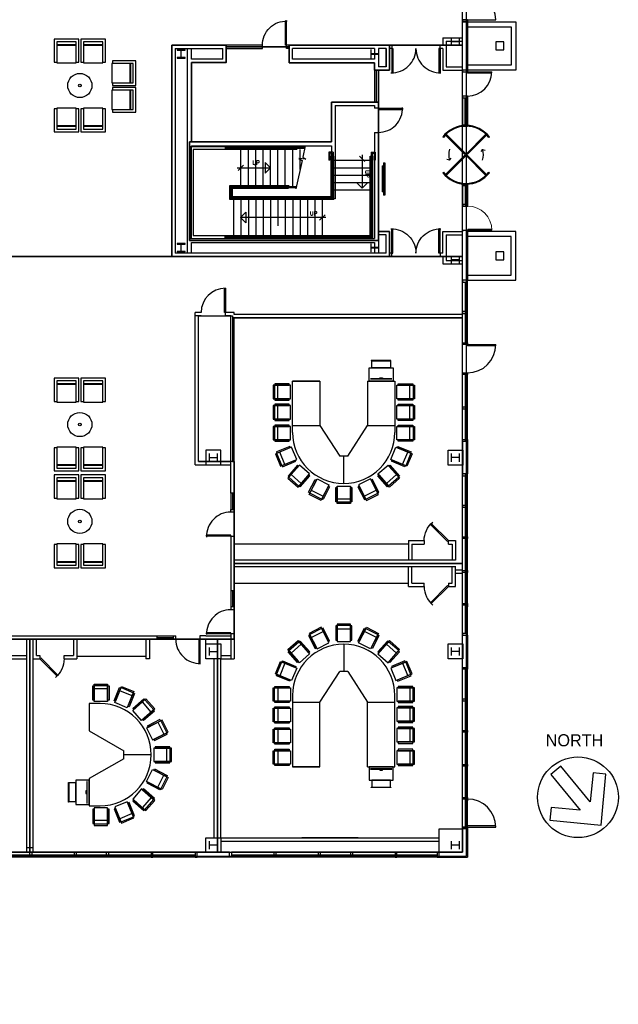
# Model space of a CAD drawing. Header units: inches. Extents: x -79 to 3853, y -268 to 2165.
# Tile 13 of 14: x 2963 to 3853, y -226 to 1238. Entities that reach past the tile are written whole.
import ezdxf
from ezdxf.enums import TextEntityAlignment as Align

# ---------------------------------------------------------------- set-up
doc = ezdxf.new("R2010")
doc.units = ezdxf.units.IN
doc.header["$MEASUREMENT"] = 0
doc.layers.get('0').update_dxf_attribs({"linetype": 'CONTINUOUS'})
for name, color, linetype in [('A-DOOR', 8, 'CONTINUOUS'), ('A-FLOR-STRS', 9, 'CONTINUOUS'), ('A-GLAZ', 8, 'CONTINUOUS'), ('A-NORTH-ARROW', 7, 'CONTINUOUS'), ('A-WALL', 7, 'CONTINUOUS'), ('I-DOOR', 9, 'CONTINUOUS'), ('I-EQPM', 8, 'CONTINUOUS'), ('I-FLOR-CASE', 8, 'CONTINUOUS'), ('I-FURN', 8, 'CONTINUOUS'), ('I-FURN-CHAR', 9, 'CONTINUOUS'), ('I-FURN-CONF', 9, 'CONTINUOUS'), ('I-GLAZ', 8, 'CONTINUOUS'), ('I-WALL', 8, 'CONTINUOUS'), ('S-COLS', 7, 'CONTINUOUS'), ('triGrossAreaLayer', 7, 'CONTINUOUS'), ('triLabelLayer', 7, 'CONTINUOUS'), ('triMeasuredGrossAreaLayer', 7, 'CONTINUOUS'), ('triSpaceLayer', 7, 'CONTINUOUS')]:
    doc.layers.add(name, color=color, linetype=linetype)
doc.styles.add('FDC_SPC', font='ROMANS.SHX', dxfattribs={"height": 12})
doc.styles.add('SIMPLEX', font='SIMPLEX.shx')

# ---------------------------------------------------------------- blocks, each defined once
blk = doc.blocks.new('DR2H90')
for p, q in [((-0.5, 0), (-0.5, 0.5)), ((-0.484375, 0.5), (-0.475, 0.5)), ((-0.475, 0), (-0.475, 0.5)), ((0.475, 0), (0.475, 0.5)), ((0.484375, 0.5), (0.475, 0.5)), ((0.5, 0), (0.5, 0.5)), ((-0.5, 0), (-0.475, 0)), ((0.5, 0), (0.475, 0))]:
    blk.add_line(p, q)
for centre, start, end in [((-0.5, 0), 0, 91.7069849), ((0.5, 0), 88.2930151, 180)]:
    blk.add_arc(centre, 0.5, start, end)
blk = doc.blocks.new('DR1H90')
for p, q in [((-0.5, 0), (-0.5, 1)), ((-0.5, 1), (-0.45, 1)), ((-0.45, 0), (-0.45, 1)), ((-0.5, 0), (-0.45, 0))]:
    blk.add_line(p, q)
blk.add_arc((-0.5, 0), 1, 0, 91.707)
blk = doc.blocks.new('DR1H45')
for p, q in [((-0.5, 0), (0.207, 0.707)), ((-0.465, -0.035), (0.242, 0.672)), ((0.207, 0.707), (0.242, 0.672)), ((-0.5, 0), (-0.465, -0.035))]:
    blk.add_line(p, q)
blk.add_arc((-0.5, 0), 1, 0, 50.1944)
blk = doc.blocks.new('12PSTG05')
for p, q in [((-26, -10), (-26, 10)), ((-24, -10), (-24, 10)), ((-19, 10), (-19, -10))]:
    blk.add_line(p, q)
blk.add_lwpolyline([(-26, 10), (0, 10), (0, -10), (-26, -10)])
for points in [[(-23.5, 10), (-23.5, 12), (-2, 12), (-2, 10)], [(-23.5, -12), (-23.5, -10), (-2, -10), (-2, -12)]]:
    blk.add_lwpolyline(points, close=True)
blk = doc.blocks.new('PODIUM')
for points in [[(-3, -20), (17, -20), (17, 16), (-3, 16)], [(0.375, 14), (0.375, -18), (0.625, -18), (0.625, 14)], [(0.625, 0), (0.625, -4), (2.125, -4), (2.125, 0)], [(17, -16), (27.25, -16), (27.25, 12), (17, 12)], [(27.25, 12.625), (28, 12.625), (28, -16.625), (27.25, -16.625)]]:
    blk.add_lwpolyline(points, close=True)
blk = doc.blocks.new('Device TV - Flat Panel - 40 inch-3341954-POWER _ COMM - LEVEL 04')
for p, q in [((-24, -1), (-24, 1)), ((24, 1), (-24, 1)), ((-19.5, 1), (-19.5, 3)), ((19.5, 3), (-19.5, 3)), ((19.5, 3), (19.5, 1)), ((24, 1), (24, -1)), ((24, -1), (-24, -1))]:
    blk.add_line(p, q)
blk = doc.blocks.new('Single - Hinged - Cw - S2-4638578-01 FLOOR FINISH PLAN')
at = {"layer": 'A-DOOR', "lineweight": 20}
for p, q in [((16.2, 38.4), (18, 38.4)), ((16.2, 38.4), (16.2, 2.5)), ((18, 38.4), (18, 2.5)), ((16.2, 2.5), (18, 2.5))]:
    blk.add_line(p, q, dxfattribs=at)
at = {"layer": 'A-DOOR', "lineweight": 9}
blk.add_arc((18, 2.5), 35.9, 90, 180, dxfattribs=at)
blk = doc.blocks.new('Revolving_Door-Boon_Edam-Tourlock_180_90 - 4 Wing - 6_-6_ Diameter-V43-01 FLOOR FINISH PLAN')
for p, q in [((-28.6, 29.8), (-29.8, 28.6)), ((-0.5, 1.6), (-28.6, 29.8)), ((-25.9, 33.7), (-26.6, 34.7)), ((28.6, 29.8), (0.5, 1.6)), ((26.6, 34.7), (25.9, 33.7)), ((29.8, 28.6), (28.6, 29.8)), ((-29.8, 28.6), (-1.6, 0.5)), ((-8.1, 24.5), (-6.9, 28.3)), ((-8.1, 24.5), (-5, 22)), ((1.6, 0.5), (29.8, 28.6)), ((-1.6, -0.5), (-29.8, -28.6)), ((-28.6, -29.8), (-0.5, -1.6)), ((0.5, -1.6), (28.6, -29.8)), ((29.8, -28.6), (1.6, -0.5)), ((-29.8, -28.6), (-28.6, -29.8)), ((8.1, -24.5), (5, -22)), ((8.1, -24.5), (6.9, -28.3)), ((28.6, -29.8), (29.8, -28.6)), ((-26.6, -34.7), (-25.9, -33.7)), ((25.9, -33.7), (26.6, -34.7))]:
    blk.add_line(p, q)
for radius, start, end in [(43.7, 127.5045, 180.2207), (42.5, 127.5045, 232.4955), (42.5, 307.5045, 52.4955), (43.7, 307.5045, 52.4955), (25.8, 71.6409, 108.3591), (1.69, 360, 180), (43.7, 180.4342, 232.4955), (1.69, 180, 360), (25.8, 251.6409, 288.3591)]:
    blk.add_arc((0, 0), radius, start, end)

msp = doc.modelspace()

# ---------------------------------------------------------------- linework, layer by layer
at = {"layer": 'A-FLOR-STRS'}
for p, q in [((3216.6, 1048.6), (3216.6, 912.6)), ((3376, 1048.6), (3216.6, 1048.6)), ((3220.6, 1044.6), (3220.6, 916.6)), ((3375.1, 1044.6), (3220.6, 1044.6)), ((3268.6, 1046.1), (3268.6, 1049.1)), ((3386.5, 1046.1), (3268.6, 1046.1)), ((3270.1, 1047.6), (3270.1, 1049.1)), ((3386.8, 1047.6), (3270.1, 1047.6)), ((3291.6, 990.6), (3291.6, 1044.6)), ((3302.6, 990.6), (3302.6, 1044.6)), ((3313.6, 990.6), (3313.6, 1044.6)), ((3324.6, 990.6), (3324.6, 1044.6)), ((3335.6, 990.6), (3335.6, 1044.6)), ((3346.6, 990.6), (3346.6, 1044.6)), ((3357.6, 990.6), (3357.6, 1044.6)), ((3368.6, 990.6), (3368.6, 1044.6)), ((3379.6, 1015), (3379.6, 1044.6)), ((3387.3, 1050.2), (3383.6, 1033.3)), ((3428.5, 1040.7), (3422.1, 1040.7)), ((3422.1, 1040.7), (3422.1, 1028.7)), ((3427, 1039.2), (3423.6, 1039.2)), ((3423.6, 1039.2), (3423.6, 1028.7)), ((3427, 1039.2), (3427, 973.6)), ((3428.5, 1040.7), (3428.5, 972.1)), ((3485.1, 1040.7), (3485.1, 915.1)), ((3485.1, 1040.7), (3491.1, 1040.7)), ((3486.6, 1039.2), (3486.6, 913.6)), ((3486.6, 1039.2), (3489.6, 1039.2)), ((3489.6, 1039.2), (3489.6, 1028.7)), ((3491.1, 1040.7), (3491.1, 1028.7)), ((3335.4, 1017.5), (3327.4, 1025.5)), ((3327.4, 1025.5), (3327.4, 1009.5)), ((3382.6, 1028.3), (3373.3, 986.1)), ((3388.2, 1030.5), (3377.6, 1031.1)), ((3377.6, 1031.1), (3382.6, 1028.3)), ((3383.6, 1033.3), (3388.2, 1030.5)), ((3423.6, 1028.7), (3422.1, 1028.7)), ((3425.6, 974.6), (3425.6, 1034.6)), ((3429.6, 1034.6), (3425.6, 1034.6)), ((3429.6, 970.6), (3429.6, 1034.6)), ((3429.6, 1028.6), (3483.6, 1028.6)), ((3467.9, 1034.9), (3475.9, 1026.9)), ((3471.9, 1036.5), (3471.9, 987.1)), ((3483.6, 916.6), (3483.6, 1034.6)), ((3483.6, 1034.6), (3487.6, 1034.6)), ((3487.6, 912.6), (3487.6, 1034.6)), ((3489.6, 1028.7), (3491.1, 1028.7)), ((3286, 1017.5), (3335.4, 1017.5)), ((3287.6, 1013.5), (3295.6, 1021.5)), ((3327.4, 1009.5), (3335.4, 1017.5)), ((3429.6, 1017.6), (3483.6, 1017.6)), ((3429.6, 1006.6), (3483.6, 1006.6)), ((3429.6, 995.6), (3483.6, 995.6)), ((3363.3, 990.6), (3274.6, 990.6)), ((3274.6, 990.6), (3274.6, 970.6)), ((3373.9, 989.1), (3276, 989.1)), ((3276, 989.1), (3276, 972.1)), ((3373.6, 987.6), (3277.5, 987.6)), ((3277.5, 987.6), (3277.5, 973.6)), ((3362.4, 986.6), (3278.6, 986.6)), ((3278.6, 986.6), (3278.6, 974.6)), ((3429.6, 984.6), (3483.6, 984.6)), ((3479.9, 995.1), (3463.9, 995.1)), ((3463.9, 995.1), (3471.9, 987.1)), ((3471.9, 987.1), (3479.9, 995.1)), ((3274.6, 970.6), (3429.6, 970.6)), ((3428.5, 972.1), (3276, 972.1)), ((3427, 973.6), (3277.5, 973.6)), ((3278.6, 974.6), (3425.6, 974.6)), ((3280.6, 970.6), (3280.6, 916.6)), ((3291.6, 970.6), (3291.6, 916.6)), ((3302.6, 970.6), (3302.6, 916.6)), ((3313.6, 970.6), (3313.6, 916.6)), ((3324.6, 970.6), (3324.6, 916.6)), ((3335.6, 970.6), (3335.6, 916.6)), ((3346.6, 970.6), (3346.6, 931.1)), ((3357.6, 970.6), (3357.6, 916.6)), ((3368.6, 970.6), (3368.6, 916.6)), ((3379.6, 970.6), (3379.6, 916.6)), ((3390.6, 970.6), (3390.6, 916.6)), ((3401.6, 970.6), (3401.6, 916.6)), ((3412.6, 970.6), (3412.6, 916.6)), ((3290.8, 943.6), (3298.8, 951.6)), ((3298.8, 951.6), (3298.8, 935.6)), ((3417.6, 943.6), (3290.8, 943.6)), ((3298.8, 935.6), (3290.8, 943.6)), ((3416.6, 947.6), (3408.6, 939.6)), ((3216.6, 912.6), (3487.6, 912.6)), ((3220.6, 916.6), (3483.6, 916.6)), ((3485.1, 915.1), (3267.6, 915.1)), ((3267.6, 915.1), (3267.6, 912.1)), ((3486.6, 913.6), (3269.1, 913.6)), ((3269.1, 913.6), (3269.1, 912.1))]:
    msp.add_line(p, q, dxfattribs=at)
at = {"layer": 'A-GLAZ'}
for p, q in [((3621.2, 1124.1), (3621.2, 1078.9)), ((3624.9, 1081.3), (3624.9, 1121.6)), ((3628.6, 1124.1), (3628.6, 1078.9)), ((3621.2, 1081.3), (3628.6, 1081.3)), ((3621.4, 960.6), (3621.4, 993.1)), ((3621.4, 991.1), (3628.8, 991.1)), ((3625.1, 991.1), (3625.1, 960.6)), ((3628.8, 960.6), (3628.8, 993.1)), ((3621.2, 924.6), (3628.6, 924.6)), ((3621.2, 924.6), (3621.2, 922.6)), ((3628.6, 924.6), (3628.6, 922.6)), ((3621.2, 757.1), (3621.2, 847.6)), ((3624.9, 847.6), (3624.9, 757.1)), ((3628.6, 757.1), (3628.6, 847.6)), ((3621.2, 610.6), (3621.2, 710.1)), ((3624.9, 710.1), (3624.9, 610.6)), ((3628.6, 610.6), (3628.6, 710.1)), ((3621.2, 325.1), (3621.2, 562.6)), ((3624.9, 562.6), (3624.9, 325.1)), ((3628.6, 325.1), (3628.6, 562.6)), ((3621.2, 34.6), (3621.2, 272.1)), ((3624.9, 272.1), (3624.9, 34.6)), ((3628.6, 34.6), (3628.6, 272.1)), ((3223.6, 0), (2917.6, 0)), ((2917.6, -3.7), (3223.6, -3.7)), ((3223.6, -7.4), (2917.6, -7.4)), ((3586.6, 0), (3277.6, 0)), ((3277.6, -3.7), (3583.6, -3.7)), ((3586.6, -7.4), (3277.6, -7.4))]:
    msp.add_line(p, q, dxfattribs=at)
at = {"layer": 'A-GLAZ', "flags": 128}
for points in [[(3628.6, 1237.6), (3628.6, 1234.6), (3621.2, 1234.6), (3621.2, 1237.6)], [(3621.2, 1234.6), (3628.6, 1234.6), (3628.6, 1237.6), (3621.2, 1237.6)], [(3621.2, 1234.6), (3628.6, 1234.6), (3628.6, 1237.6), (3621.2, 1237.6)], [(3621.2, 1162.6), (3621.2, 1160.1), (3628.6, 1160.1), (3628.6, 1162.6)], [(3621.2, 1124.1), (3621.2, 1121.6), (3628.6, 1121.6), (3628.6, 1124.1)], [(3621.4, 963.1), (3621.4, 960.6), (3628.8, 960.6), (3628.8, 963.1)], [(3628.6, 847.6), (3628.6, 850.6), (3621.2, 850.6), (3621.2, 847.6)], [(3628.6, 801.1), (3628.6, 803.6), (3621.2, 803.6), (3621.2, 801.1)], [(3628.6, 757.1), (3628.6, 754.6), (3621.2, 754.6), (3621.2, 757.1)], [(3628.6, 712.6), (3628.6, 710.1), (3621.2, 710.1), (3621.2, 712.6)], [(3628.6, 659.1), (3628.6, 661.6), (3621.2, 661.6), (3621.2, 659.1)], [(3628.6, 613.6), (3628.6, 610.6), (3621.2, 610.6), (3621.2, 613.6)], [(3628.6, 559.6), (3628.6, 562.6), (3621.2, 562.6), (3621.2, 559.6)], [(3628.6, 513.1), (3628.6, 515.6), (3621.2, 515.6), (3621.2, 513.1)], [(3628.6, 469.1), (3628.6, 466.6), (3621.2, 466.6), (3621.2, 469.1)], [(3628.6, 418.6), (3628.6, 416.1), (3621.2, 416.1), (3621.2, 418.6)], [(3628.6, 369.6), (3628.6, 367.1), (3621.2, 367.1), (3621.2, 369.6)], [(3628.6, 322.6), (3628.6, 325.1), (3621.2, 325.1), (3621.2, 322.6)], [(3628.6, 274.6), (3628.6, 272.1), (3621.2, 272.1), (3621.2, 274.6)], [(3628.6, 225.1), (3628.6, 227.6), (3621.2, 227.6), (3621.2, 225.1)], [(3628.6, 181.1), (3628.6, 178.6), (3621.2, 178.6), (3621.2, 181.1)], [(3628.6, 130.6), (3628.6, 128.1), (3621.2, 128.1), (3621.2, 130.6)], [(3628.6, 81.6), (3628.6, 79.1), (3621.2, 79.1), (3621.2, 81.6)], [(3628.6, 37.6), (3628.6, 34.6), (3621.2, 34.6), (3621.2, 37.6)], [(3628.6, 37.1), (3628.6, 34.6), (3621.2, 34.6), (3621.2, 37.1)], [(2977.9, -7.4), (2977.9, 0), (2980.4, 0), (2980.4, -7.4)], [(3043.9, -7.4), (3043.9, 0), (3046.4, 0), (3046.4, -7.4)], [(3091.9, -7.4), (3091.9, 0), (3094.4, 0), (3094.4, -7.4)], [(3160.4, -7.4), (3160.4, 0), (3157.9, 0), (3157.9, -7.4)], [(3226.6, -7.4), (3226.6, 0), (3223.6, 0), (3223.6, -7.4)], [(3274.6, -7.4), (3274.6, 0), (3277.6, 0), (3277.6, -7.4)], [(3340.9, -7.4), (3340.9, 0), (3343.4, 0), (3343.4, -7.4)], [(3406.9, -7.4), (3406.9, 0), (3409.4, 0), (3409.4, -7.4)], [(3454.9, -7.4), (3454.9, 0), (3457.4, 0), (3457.4, -7.4)], [(3523.4, -7.4), (3523.4, 0), (3520.9, 0), (3520.9, -7.4)], [(3586.6, -7.4), (3586.6, 0), (3583.6, 0), (3583.6, -7.4)]]:
    msp.add_lwpolyline(points, close=True, dxfattribs=at)
at = {"layer": 'A-NORTH-ARROW'}
msp.add_lwpolyline([(3796, 62.5), (3752.9, 66.7), (3751.1, 47.5), (3827.1, 40.2), (3834.4, 116.2), (3815.2, 118), (3811.1, 75), (3767.4, 127.9), (3752.4, 115.5)], close=True, dxfattribs=at)
msp.add_circle((3792.8, 81.8), 60, dxfattribs=at)
at = {"layer": 'A-WALL'}
for p, q in [((3621.2, 1162.6), (3621.2, 1234.6)), ((3628.6, 1234.6), (3628.6, 1162.6)), ((3628.6, 1234.6), (3700.6, 1234.6)), ((3700.6, 1234.6), (3700.6, 1162.6)), ((3628.6, 1227.2), (3693.2, 1227.2)), ((3693.2, 1227.2), (3693.2, 1170)), ((3700.6, 1162.6), (3621.2, 1162.6)), ((3693.2, 1170), (3628.6, 1170)), ((3621.2, 850.6), (3621.2, 922.6)), ((3700.6, 922.6), (3628.6, 922.6)), ((3628.6, 922.6), (3628.6, 850.6)), ((3700.6, 850.6), (3700.6, 922.6)), ((3693.2, 915.3), (3628.6, 915.3)), ((3693.2, 858), (3693.2, 915.3)), ((3628.6, 858), (3693.2, 858)), ((3628.6, 850.6), (3700.6, 850.6)), ((3621.2, 610.6), (3621.2, 562.6)), ((3628.6, 610.6), (3628.6, 562.6)), ((3621.2, 274.6), (3621.2, 322.6)), ((3628.6, 322.6), (3628.6, 274.6)), ((3621.2, 34.6), (3621.2, 0)), ((3628.6, 34.6), (3628.6, -7.4)), ((3586.6, 0), (3621.2, 0)), ((3274.6, 0), (3226.6, 0)), ((3274.6, -7.4), (3226.6, -7.4)), ((3586.6, -7.4), (3628.6, -7.4))]:
    msp.add_line(p, q, dxfattribs=at)
at = {"layer": 'I-DOOR'}
for p, q in [((3628.6, 1237.6), (3670.6, 1237.6)), ((3621.2, 1162.6), (3621.2, 1160.1)), ((3628.6, 1162.6), (3628.6, 1158.1)), ((3628.6, 1160.1), (3664.6, 1160.1)), ((3664.6, 1158.1), (3628.6, 1158.1)), ((3628.6, 1078.9), (3621.2, 1078.9)), ((3628.8, 993.1), (3621.4, 993.1)), ((3628.6, 754.6), (3670.6, 754.6)), ((3628.6, 754.6), (3628.6, 752.6)), ((3670.6, 752.6), (3628.6, 752.6)), ((3628.6, 366.6), (3628.6, 364.6)), ((3628.6, 78.6), (3628.6, 76.6)), ((3670.6, 39.1), (3628.6, 39.1)), ((3628.6, 37.1), (3670.6, 37.1))]:
    msp.add_line(p, q, dxfattribs=at)
msp.add_lwpolyline([(3266.9, 802.4), (3266.9, 838.4), (3268.4, 838.4), (3268.4, 802.4)], close=True, dxfattribs=at)
for centre, radius, start, end in [((3628.6, 1237.6), 42, 0, 90), ((3628.6, 1160.1), 36, 270, 0), ((3268.4, 802.4), 36, 90, 180), ((3628.6, 754.6), 42, 270, 360), ((3628.6, 37.1), 42, 0, 90)]:
    msp.add_arc(centre, radius, start, end, dxfattribs=at)
at = {"layer": 'I-EQPM'}
for points in [[(3409.3, 794.4), (3493.3, 794.4)], [(3465.9, 21.6), (3381.9, 21.6)]]:
    msp.add_lwpolyline(points, dxfattribs=at)
at = {"layer": 'I-FLOR-CASE'}
for p, q in [((3540.8, 458.2), (3281.4, 458.2)), ((3281.4, 400.2), (3540.8, 400.2)), ((3047.6, 291.5), (3150.4, 291.5))]:
    msp.add_line(p, q, dxfattribs=at)
at = {"layer": 'I-FURN'}
for centre, radius in [((3052, 1139.8), 18), ((3052.2, 1139.8), 1.99), ((3052, 635.8), 18), ((3052, 635.8), 1.99), ((3052, 491.8), 18), ((3052, 491.8), 1.99)]:
    msp.add_circle(centre, radius, dxfattribs=at)
at = {"layer": 'I-FURN-CHAR'}
for p, q in [((3013.9, 1208.8), (3013.9, 1174.3)), ((3050.4, 1208.8), (3013.9, 1208.8)), ((3017.9, 1204.8), (3017.9, 1173.3)), ((3046.4, 1204.8), (3017.9, 1204.8)), ((3017.9, 1200.8), (3046.4, 1200.8)), ((3046.4, 1173.3), (3046.4, 1204.8)), ((3050.4, 1174.3), (3050.4, 1208.8)), ((3053.7, 1208.8), (3053.7, 1174.3)), ((3090.2, 1208.8), (3053.7, 1208.8)), ((3057.7, 1204.8), (3057.7, 1173.3)), ((3086.2, 1204.8), (3057.7, 1204.8)), ((3057.7, 1200.8), (3086.2, 1200.8)), ((3086.2, 1173.3), (3086.2, 1204.8)), ((3090.2, 1174.3), (3090.2, 1208.8)), ((3017.9, 1199.8), (3046.4, 1199.8)), ((3057.7, 1199.8), (3086.2, 1199.8)), ((3013.9, 1174.3), (3017.9, 1174.3)), ((3017.9, 1173.3), (3046.4, 1173.3)), ((3046.4, 1174.3), (3050.4, 1174.3)), ((3053.7, 1174.3), (3057.7, 1174.3)), ((3057.7, 1173.3), (3086.2, 1173.3)), ((3086.2, 1174.3), (3090.2, 1174.3)), ((3131.3, 1172.5), (3099.8, 1172.5)), ((3099.8, 1172.5), (3099.8, 1144)), ((3100.8, 1176.5), (3100.8, 1172.5)), ((3135.3, 1176.5), (3100.8, 1176.5)), ((3126.3, 1172.5), (3126.3, 1144)), ((3127.3, 1172.5), (3127.3, 1144)), ((3131.3, 1144), (3131.3, 1172.5)), ((3135.3, 1140), (3135.3, 1176.5)), ((3099.8, 1144), (3131.3, 1144)), ((3100.8, 1144), (3100.8, 1140)), ((3131.3, 1132.7), (3099.8, 1132.7)), ((3099.8, 1132.7), (3099.8, 1104.2)), ((3100.8, 1140), (3135.3, 1140)), ((3100.8, 1136.7), (3100.8, 1132.7)), ((3135.3, 1136.7), (3100.8, 1136.7)), ((3126.3, 1132.7), (3126.3, 1104.2)), ((3127.3, 1132.7), (3127.3, 1104.2)), ((3131.3, 1104.2), (3131.3, 1132.7)), ((3135.3, 1100.2), (3135.3, 1136.7)), ((3017.9, 1105.3), (3013.9, 1105.3)), ((3013.9, 1105.3), (3013.9, 1070.8)), ((3017.9, 1106.3), (3017.9, 1074.8)), ((3046.4, 1106.3), (3017.9, 1106.3)), ((3046.4, 1074.8), (3046.4, 1106.3)), ((3050.4, 1105.3), (3046.4, 1105.3)), ((3050.4, 1070.8), (3050.4, 1105.3)), ((3057.7, 1105.3), (3053.7, 1105.3)), ((3053.7, 1105.3), (3053.7, 1070.8)), ((3057.7, 1106.3), (3057.7, 1074.8)), ((3086.2, 1106.3), (3057.7, 1106.3)), ((3086.2, 1074.8), (3086.2, 1106.3)), ((3090.2, 1105.3), (3086.2, 1105.3)), ((3090.2, 1070.8), (3090.2, 1105.3)), ((3099.8, 1104.2), (3131.3, 1104.2)), ((3100.8, 1104.2), (3100.8, 1100.2)), ((3100.8, 1100.2), (3135.3, 1100.2)), ((3013.9, 1070.8), (3050.4, 1070.8)), ((3046.4, 1079.8), (3017.9, 1079.8)), ((3046.4, 1078.8), (3017.9, 1078.8)), ((3017.9, 1074.8), (3046.4, 1074.8)), ((3053.7, 1070.8), (3090.2, 1070.8)), ((3086.2, 1079.8), (3057.7, 1079.8)), ((3086.2, 1078.8), (3057.7, 1078.8)), ((3057.7, 1074.8), (3086.2, 1074.8)), ((3013.9, 704.8), (3013.9, 670.3)), ((3050.4, 704.8), (3013.9, 704.8)), ((3050.4, 670.3), (3050.4, 704.8)), ((3053.7, 704.8), (3053.7, 670.3)), ((3090.2, 704.8), (3053.7, 704.8)), ((3090.2, 670.3), (3090.2, 704.8)), ((3017.9, 700.8), (3017.9, 669.3)), ((3046.4, 700.8), (3017.9, 700.8)), ((3017.9, 696.8), (3046.4, 696.8)), ((3017.9, 695.8), (3046.4, 695.8)), ((3046.4, 669.3), (3046.4, 700.8)), ((3057.7, 700.8), (3057.7, 669.3)), ((3086.2, 700.8), (3057.7, 700.8)), ((3057.7, 696.8), (3086.2, 696.8)), ((3057.7, 695.8), (3086.2, 695.8)), ((3086.2, 669.3), (3086.2, 700.8)), ((3013.9, 670.3), (3017.9, 670.3)), ((3017.9, 669.3), (3046.4, 669.3)), ((3046.4, 670.3), (3050.4, 670.3)), ((3053.7, 670.3), (3057.7, 670.3)), ((3057.7, 669.3), (3086.2, 669.3)), ((3086.2, 670.3), (3090.2, 670.3)), ((3017.9, 601.3), (3013.9, 601.3)), ((3013.9, 601.3), (3013.9, 566.8)), ((3017.9, 602.3), (3017.9, 570.8)), ((3046.4, 602.3), (3017.9, 602.3)), ((3046.4, 570.8), (3046.4, 602.3)), ((3050.4, 601.3), (3046.4, 601.3)), ((3050.4, 566.8), (3050.4, 601.3)), ((3057.7, 601.3), (3053.7, 601.3)), ((3053.7, 601.3), (3053.7, 566.8)), ((3057.7, 602.3), (3057.7, 570.8)), ((3086.2, 602.3), (3057.7, 602.3)), ((3086.2, 570.8), (3086.2, 602.3)), ((3090.2, 601.3), (3086.2, 601.3)), ((3090.2, 566.8), (3090.2, 601.3)), ((3046.4, 575.8), (3017.9, 575.8)), ((3046.4, 574.8), (3017.9, 574.8)), ((3086.2, 575.8), (3057.7, 575.8)), ((3086.2, 574.8), (3057.7, 574.8)), ((3013.9, 566.8), (3050.4, 566.8)), ((3013.9, 560.8), (3013.9, 526.3)), ((3050.4, 560.8), (3013.9, 560.8)), ((3017.9, 570.8), (3046.4, 570.8)), ((3017.9, 556.8), (3017.9, 525.3)), ((3046.4, 556.8), (3017.9, 556.8)), ((3046.4, 525.3), (3046.4, 556.8)), ((3050.4, 526.3), (3050.4, 560.8)), ((3053.7, 566.8), (3090.2, 566.8)), ((3053.7, 560.8), (3053.7, 526.3)), ((3090.2, 560.8), (3053.7, 560.8)), ((3057.7, 570.8), (3086.2, 570.8)), ((3057.7, 556.8), (3057.7, 525.3)), ((3086.2, 556.8), (3057.7, 556.8)), ((3086.2, 525.3), (3086.2, 556.8)), ((3090.2, 526.3), (3090.2, 560.8)), ((3017.9, 552.8), (3046.4, 552.8)), ((3017.9, 551.8), (3046.4, 551.8)), ((3057.7, 552.8), (3086.2, 552.8)), ((3057.7, 551.8), (3086.2, 551.8)), ((3013.9, 526.3), (3017.9, 526.3)), ((3017.9, 525.3), (3046.4, 525.3)), ((3046.4, 526.3), (3050.4, 526.3)), ((3053.7, 526.3), (3057.7, 526.3)), ((3057.7, 525.3), (3086.2, 525.3)), ((3086.2, 526.3), (3090.2, 526.3)), ((3017.9, 457.3), (3013.9, 457.3)), ((3013.9, 457.3), (3013.9, 422.8)), ((3017.9, 458.3), (3017.9, 426.8)), ((3046.4, 458.3), (3017.9, 458.3)), ((3046.4, 426.8), (3046.4, 458.3)), ((3050.4, 457.3), (3046.4, 457.3)), ((3050.4, 422.8), (3050.4, 457.3)), ((3057.7, 457.3), (3053.7, 457.3)), ((3053.7, 457.3), (3053.7, 422.8)), ((3057.7, 458.3), (3057.7, 426.8)), ((3086.2, 458.3), (3057.7, 458.3)), ((3086.2, 426.8), (3086.2, 458.3)), ((3090.2, 457.3), (3086.2, 457.3)), ((3090.2, 422.8), (3090.2, 457.3)), ((3046.4, 431.8), (3017.9, 431.8)), ((3046.4, 430.8), (3017.9, 430.8)), ((3017.9, 426.8), (3046.4, 426.8)), ((3086.2, 431.8), (3057.7, 431.8)), ((3086.2, 430.8), (3057.7, 430.8)), ((3057.7, 426.8), (3086.2, 426.8)), ((3013.9, 422.8), (3050.4, 422.8)), ((3053.7, 422.8), (3090.2, 422.8))]:
    msp.add_line(p, q, dxfattribs=at)
at = {"layer": 'I-FURN-CONF'}
for p, q in [((3368.4, 624.2), (3368.4, 700.2)), ((3368.4, 700.2), (3408.9, 700.2)), ((3408.9, 700.2), (3408.9, 634.2)), ((3479.8, 700.2), (3479.8, 634.2)), ((3479.8, 700.2), (3520.4, 700.2)), ((3520.4, 700.2), (3520.4, 624.2)), ((3368.4, 634.2), (3408.9, 634.2)), ((3408.9, 634.2), (3438.4, 588.8)), ((3450.4, 588.8), (3479.8, 634.2)), ((3479.8, 634.2), (3520.4, 634.2)), ((3450.4, 588.8), (3438.4, 588.8)), ((3444.4, 548.2), (3444.4, 588.8)), ((3444.4, 309.2), (3444.4, 268.6)), ((3408.9, 223.2), (3438.4, 268.6)), ((3450.4, 268.6), (3438.4, 268.6)), ((3450.4, 268.6), (3479.8, 223.2)), ((3082.1, 221), (3066.1, 221)), ((3066.1, 221), (3066.1, 180.4)), ((3368.4, 233.2), (3368.4, 127.2)), ((3368.4, 223.2), (3408.9, 223.2)), ((3408.9, 127.2), (3408.9, 223.2)), ((3479.8, 127.2), (3479.8, 223.2)), ((3479.8, 223.2), (3520.4, 223.2)), ((3520.4, 127.2), (3520.4, 233.2)), ((3066.1, 180.4), (3117.6, 151)), ((3117.6, 139), (3117.6, 151)), ((3117.6, 139), (3066.1, 109.5)), ((3158.1, 145), (3117.6, 145)), ((3368.4, 127.2), (3408.9, 127.2)), ((3479.8, 127.2), (3520.4, 127.2)), ((3066.1, 109.5), (3066.1, 69)), ((3066.1, 69), (3082.1, 69))]:
    msp.add_line(p, q, dxfattribs=at)
for points in [[(3408.9, 700.2), (3368.4, 700.2)], [(3408.9, 127.2), (3368.4, 127.2)]]:
    msp.add_lwpolyline(points, dxfattribs=at)
for centre, start, end in [((3444.4, 624.2), 180, 0), ((3444.4, 233.2), 0, 180), ((3082.1, 145), 270, 90)]:
    msp.add_arc(centre, 76, start, end, dxfattribs=at)
at = {"layer": 'I-GLAZ'}
for p, q in [((3276.4, 533.7), (3276.4, 509.7)), ((3278.9, 533.7), (3278.9, 509.7)), ((3281.4, 509.7), (3281.4, 533.7)), ((3276.4, 388.6), (3276.4, 364.6)), ((3278.9, 388.6), (3278.9, 364.6)), ((3281.4, 388.6), (3281.4, 364.6)), ((3166.6, 321.6), (3190.6, 321.6)), ((3166.6, 319.1), (3190.6, 319.1)), ((3190.6, 316.6), (3166.6, 316.6))]:
    msp.add_line(p, q, dxfattribs=at)
at = {"layer": 'I-WALL'}
for p, q in [((3591.7, 1210.6), (3591.8, 1199.7)), ((3591.7, 1210.6), (3621.2, 1210.6)), ((3596.8, 1205.6), (3621.2, 1205.6)), ((3596.8, 1205.6), (3596.8, 1167.6)), ((3323.5, 1199.7), (3188.6, 1199.7)), ((3188.6, 1199.7), (3188.6, 885.6)), ((3193.6, 1194.7), (3264.8, 1194.7)), ((3193.6, 1194.7), (3193.6, 890.6)), ((3212, 890.6), (3212, 1194.7)), ((3218, 1178.7), (3218, 1194.7)), ((3264.8, 1178.7), (3264.8, 1194.7)), ((3269.8, 1194.7), (3323.5, 1194.7)), ((3269.8, 1173.7), (3269.8, 1194.7)), ((3323.5, 1194.7), (3323.5, 1199.7)), ((3359.5, 1194.7), (3359.5, 1199.7)), ((3515.8, 1199.7), (3359.5, 1199.7)), ((3363.5, 1194.6), (3359.5, 1194.7)), ((3363.5, 1173.7), (3363.5, 1194.6)), ((3490, 1194.7), (3368.5, 1194.7)), ((3368.5, 1178.7), (3368.5, 1194.6)), ((3490, 1194.7), (3490, 1178.7)), ((3507.3, 1194.7), (3496, 1194.7)), ((3496, 1194.7), (3496.1, 1167.6)), ((3507.3, 1167.6), (3507.3, 1194.7)), ((3507.3, 1194.7), (3507.3, 1167.6)), ((3515.8, 1194.7), (3512.3, 1194.7)), ((3512.3, 1162.6), (3512.3, 1194.7)), ((3512.3, 1194.7), (3512.3, 1162.6)), ((3515.8, 1199.7), (3515.8, 1194.7)), ((3587.8, 1194.7), (3587.8, 1199.7)), ((3591.8, 1199.7), (3587.8, 1199.7)), ((3591.8, 1194.7), (3587.8, 1194.7)), ((3591.8, 1194.7), (3591.8, 1162.6)), ((3264.8, 1178.7), (3218, 1178.7)), ((3269.8, 1173.7), (3218, 1173.7)), ((3218, 1056.1), (3218, 1173.7)), ((3490.1, 1173.7), (3363.5, 1173.7)), ((3490, 1178.7), (3368.5, 1178.7)), ((3490.1, 1173.7), (3490, 1115.1)), ((3496.1, 1162.6), (3496, 1106.1)), ((3507.3, 1167.6), (3496.1, 1167.6)), ((3512.3, 1162.6), (3496.1, 1162.6)), ((3591.8, 1162.6), (3621.2, 1162.6)), ((3596.8, 1167.6), (3621.2, 1167.6)), ((3426.5, 1115.1), (3490, 1115.1)), ((3426.5, 1056.1), (3426.5, 1115.1)), ((3431.5, 1110.1), (3490, 1110.1)), ((3431.5, 1110.1), (3431.5, 971.1)), ((3490, 1110.1), (3490, 1106.1)), ((3496, 1106.1), (3490, 1106.1)), ((3490, 1070.1), (3496, 1070.1)), ((3490, 1070.1), (3490, 912.6)), ((3496, 1070.1), (3496, 922.6)), ((3218, 1056.1), (3426.5, 1056.1)), ((3218, 912.6), (3218, 1050.1)), ((3218, 1050.1), (3426.5, 1050.1)), ((3426.5, 1050.1), (3426.5, 971.1)), ((3431.5, 971.1), (3426.5, 971.1)), ((3512.3, 922.6), (3496, 922.6)), ((3512.3, 890.6), (3512.3, 922.6)), ((3591.8, 922.6), (3621.2, 922.6)), ((3591.8, 890.6), (3591.8, 922.6)), ((3218, 912.6), (3490, 912.6)), ((3507.3, 917.6), (3496, 917.6)), ((3496, 917.6), (3496, 890.6)), ((3507.3, 890.6), (3507.3, 917.6)), ((3596.8, 917.6), (3621.2, 917.6)), ((3596.8, 917.6), (3596.8, 879.6)), ((3218, 890.6), (3218, 906.6)), ((3218, 906.6), (3490, 906.6)), ((3490, 906.6), (3490, 890.6)), ((3515.8, 885.6), (3188.6, 885.6)), ((3507.3, 890.6), (3193.6, 890.6)), ((3515.8, 890.6), (3512.3, 890.6)), ((3515.8, 885.6), (3515.8, 890.6)), ((3587.8, 890.6), (3587.8, 885.6)), ((3591.8, 890.6), (3587.8, 890.6)), ((3591.8, 885.6), (3587.8, 885.6)), ((3591.8, 885.6), (3591.8, 874.6)), ((3596.8, 879.6), (3621.2, 879.6)), ((3591.8, 874.6), (3621.2, 874.6)), ((3232.4, 802.4), (3223.4, 802.4)), ((3223.4, 576), (3223.4, 802.4)), ((3232.3, 797.4), (3223.4, 797.4)), ((3228.4, 581), (3228.4, 797.4)), ((3281.4, 802.4), (3268.4, 802.4)), ((3268.4, 797.4), (3268.4, 802.4)), ((3276.4, 797.4), (3268.4, 797.4)), ((3276.4, 533.7), (3276.4, 797.4)), ((3281.4, 799.4), (3281.4, 802.4)), ((3621.2, 799.4), (3281.4, 799.4)), ((3621.2, 794.4), (3281.4, 794.4)), ((3281.4, 533.7), (3281.4, 794.4)), ((3223.4, 576), (3276.4, 576)), ((3228.4, 581), (3276.4, 581)), ((3281.4, 533.7), (3276.4, 533.7)), ((3276.4, 505.7), (3276.4, 509.7)), ((3276.4, 509.7), (3281.4, 509.7)), ((3281.4, 505.7), (3276.4, 505.7)), ((3281.4, 509.7), (3281.4, 505.7)), ((3276.4, 469.7), (3276.4, 388.6)), ((3276.4, 469.7), (3281.4, 469.7)), ((3281.4, 434.2), (3281.4, 469.7)), ((3540.8, 463.2), (3540.8, 434.2)), ((3540.8, 463.2), (3564, 463.2)), ((3545.8, 458.2), (3564, 458.2)), ((3545.8, 458.2), (3545.8, 434.2)), ((3564, 463.2), (3564, 458.2)), ((3600, 458.2), (3600, 463.2)), ((3600, 463.2), (3610.7, 463.2)), ((3600, 458.2), (3605.7, 458.2)), ((3605.7, 458.2), (3605.7, 434.2)), ((3610.7, 463.2), (3610.7, 434.2)), ((3610.6, 434.2), (3281.4, 434.2)), ((3281.4, 429.2), (3281.4, 388.6)), ((3610.9, 429.2), (3281.4, 429.2)), ((3610.9, 424.2), (3281.4, 424.2)), ((3540.8, 395.2), (3540.8, 424.2)), ((3545.8, 400.2), (3545.8, 424.2)), ((3605.7, 400.2), (3605.7, 424.2)), ((3620.4, 419.2), (3609.5, 419.2)), ((3621.5, 414.2), (3609.5, 414.2)), ((3610.7, 395.2), (3610.7, 424.2)), ((3545.8, 400.2), (3564, 400.2)), ((3564, 395.2), (3564, 400.2)), ((3600, 400.2), (3600, 395.2)), ((3600, 400.2), (3605.7, 400.2)), ((3281.4, 388.6), (3276.4, 388.6)), ((3540.8, 395.2), (3564, 395.2)), ((3600, 395.2), (3610.7, 395.2)), ((3281.4, 364.6), (3276.4, 364.6)), ((3276.4, 364.6), (3276.4, 360.6)), ((3281.4, 360.6), (3276.4, 360.6)), ((3281.4, 364.6), (3281.4, 360.6)), ((3276.4, 324.6, 0), (3276.4, 309.6, 0)), ((3281.4, 324.6), (3276.4, 324.6)), ((3281.4, 324.6), (3281.4, 287.6)), ((2634.3, 321.6), (3166.6, 321.6)), ((2906.6, 316.6), (3166.6, 316.6)), ((2972.6, 316.6), (2972.6, 0)), ((2977.6, 316.6), (2977.6, 0)), ((2982.6, 0), (2982.6, 316.6)), ((2987.6, 292.6), (2987.6, 316.6)), ((3042.6, 316.6), (3042.6, 292.6)), ((3047.6, 316.6), (3047.6, 287.6)), ((3150.4, 316.6), (3150.4, 287.6)), ((3155.4, 316.6), (3155.4, 287.6)), ((3166.6, 321.6), (3166.6, 316.6)), ((3190.6, 321.6), (3190.6, 316.6)), ((3190.6, 321.6), (3194.6, 321.6)), ((3194.6, 316.6), (3190.6, 316.6)), ((3194.6, 316.6), (3194.6, 321.6)), ((3230.6, 321.6), (3230.6, 316.6)), ((3239.6, 321.6), (3230.6, 321.6)), ((3239.6, 316.6), (3230.6, 316.6)), ((3239.6, 321.6, 0), (3276.4, 321.6)), ((3239.6, 309.6), (3239.6, 316.6, 0)), ((3239.6, 316.6, 0), (3276.4, 316.6)), ((3276.4, 309.6, 0), (3276.4, 287.6)), ((2947.9, 292.6), (2972.6, 292.6)), ((2947.9, 287.6), (2972.6, 287.6)), ((2982.6, 287.6), (2992.6, 287.6)), ((2987.6, 292.6), (2992.6, 292.6)), ((2992.6, 292.6), (2992.6, 287.6)), ((3028.6, 287.6), (3028.6, 292.6)), ((3028.6, 292.6), (3042.6, 292.6)), ((3028.6, 287.6), (3047.6, 287.6)), ((3155.4, 287.6), (3150.4, 287.6)), ((3251.6, 21.6), (3251.6, 287.6)), ((3256.6, 21.6), (3256.6, 287.6)), ((3261.6, 292.6), (3276.3, 292.6)), ((3261.6, 287.6), (3281.4, 287.6)), ((3261.6, 21.6), (3261.6, 287.6)), ((3261.6, 21.6), (3586.3, 21.6)), ((3261.6, 16.6), (3586.3, 16.6)), ((2972.6, 7.3), (2982.6, 7.3))]:
    msp.add_line(p, q, dxfattribs=at)
at = {"layer": 'S-COLS', "flags": 128}
for points in [[(3604.6, 1198.6), (3604.6, 1210.6)], [(3616.6, 1204.6), (3604.6, 1204.6)], [(3616.6, 1198.6), (3616.6, 1210.6)], [(3604.6, 874.6), (3604.6, 886.6)], [(3616.6, 880.6), (3604.6, 880.6)], [(3616.6, 874.6), (3616.6, 886.6)], [(3244.6, 580.6), (3244.6, 592.6)], [(3244.6, 586.6), (3256.6, 586.6)], [(3256.6, 580.6), (3256.6, 592.6)], [(3604.6, 580.6), (3604.6, 592.6)], [(3616.6, 586.6), (3604.6, 586.6)], [(3616.6, 580.6), (3616.6, 592.6)], [(3244.6, 292.6), (3244.6, 304.6)], [(3244.6, 298.6), (3256.6, 298.6)], [(3256.6, 292.6), (3256.6, 304.6)], [(3604.6, 292.6), (3604.6, 304.6)], [(3616.6, 298.6), (3604.6, 298.6)], [(3616.6, 292.6), (3616.6, 304.6)], [(3244.6, 4.6), (3244.6, 16.6)], [(3256.6, 4.6), (3256.6, 16.6)], [(3604.6, 4.6), (3604.6, 16.6)], [(3616.6, 4.6), (3616.6, 16.6)], [(3256.6, 10.6), (3244.6, 10.6)], [(3616.6, 10.6), (3604.6, 10.6)]]:
    msp.add_lwpolyline(points, dxfattribs=at)
for points in [[(3682.6, 1192.6), (3682.6, 1204.6), (3670.6, 1204.6), (3670.6, 1192.6)], [(3682.6, 880.6), (3682.6, 892.6), (3670.6, 892.6), (3670.6, 880.6)]]:
    msp.add_lwpolyline(points, close=True, dxfattribs=at)
for points in [[(3201.8, 1181.2), (3201.8, 1181.2), (3196.6, 1181.2), (3196.6, 1180.6), (3208.6, 1180.6), (3208.6, 1181.2), (3203.4, 1181.2, -0.414214), (3202.8, 1181.8), (3202.8, 1191.5, -0.414214), (3203.4, 1192.1), (3208.6, 1192.1), (3208.6, 1192.7), (3196.6, 1192.7), (3196.6, 1192.1), (3201.8, 1192.1, -0.414214), (3202.4, 1191.5), (3202.4, 1181.8, -0.414214), (3201.8, 1181.2)], [(3485.2, 1187.4), (3485.2, 1187.4), (3485.2, 1192.6), (3484.6, 1192.6), (3484.6, 1180.6), (3485.2, 1180.6), (3485.2, 1185.8, -0.414214), (3485.8, 1186.4), (3495.5, 1186.4, -0.414214), (3496.1, 1185.8), (3496.1, 1180.6), (3496.7, 1180.6), (3496.7, 1192.6), (3496.1, 1192.6), (3496.1, 1187.4, -0.414214), (3495.5, 1186.8), (3485.8, 1186.8, -0.414214), (3485.2, 1187.4)], [(3201.8, 893.2), (3201.8, 893.2), (3196.6, 893.2), (3196.6, 892.6), (3208.6, 892.6), (3208.6, 893.2), (3203.4, 893.2, -0.414214), (3202.8, 893.8), (3202.8, 903.5, -0.414214), (3203.4, 904.1), (3208.6, 904.1), (3208.6, 904.7), (3196.6, 904.7), (3196.6, 904.1), (3201.8, 904.1, -0.414214), (3202.4, 903.5), (3202.4, 893.8, -0.414214), (3201.8, 893.2)], [(3485.2, 899.4), (3485.2, 899.4), (3485.2, 904.6), (3484.6, 904.6), (3484.6, 892.6), (3485.2, 892.6), (3485.2, 897.8, -0.414214), (3485.8, 898.4), (3495.5, 898.4, -0.414214), (3496.1, 897.8), (3496.1, 892.6), (3496.7, 892.6), (3496.7, 904.6), (3496.1, 904.6), (3496.1, 899.4, -0.414214), (3495.5, 898.8), (3485.8, 898.8, -0.414214), (3485.2, 899.4)]]:
    msp.add_lwpolyline(points, format="xyb", close=True, dxfattribs=at)
at = {"layer": 'S-COLS'}
for points in [[(3261.6, 597.6), (3239.6, 597.6), (3239.6, 576), (3261.6, 576)], [(3599.6, 597.6), (3621.6, 597.6), (3621.6, 575.6), (3599.6, 575.6)], [(3239.6, 309.6), (3261.6, 309.6), (3261.6, 287.6), (3239.6, 287.6)], [(3599.6, 309.6), (3621.6, 309.6), (3621.6, 287.6), (3599.6, 287.6)], [(3586.3, 35), (3621.2, 35), (3621.2, 0), (3586.3, 0)], [(3239.6, 21.6), (3261.6, 21.6), (3261.6, 0), (3239.6, 0)]]:
    msp.add_lwpolyline(points, close=True, dxfattribs=at)
at = {"layer": 'triGrossAreaLayer'}
msp.add_lwpolyline([(1313.6, -117.9), (1433.2, -170.3), (1479.1, -186), (1609.4, -218.8), (1653.6, -226), (1663.3, -159.7), (1771.6, -169.9), (1849.7, -169.9), (1957.9, -159.7), (1967.6, -226), (2011.8, -218.8), (2142.1, -186), (2165.2, -178.1), (2167.5, -177.3), (2188.1, -170.3), (2308.2, -117.7), (2350.9, -94.6), (2481.1, -7.8), (2528.9, 31.6), (2548.9, 31.6), (2548.9, -6), (3627.2, -6), (3627.2, 2091.2), (-6, 2091.2)], dxfattribs=at)
at = {"layer": 'triMeasuredGrossAreaLayer'}
msp.add_lwpolyline([(2554.9, 0), (3621.2, 0), (3621.2, 2085.2), (0, 2085.2)], dxfattribs=at)
at = {"layer": 'triSpaceLayer'}
for points in [[(2941, 885.6), (3188.6, 885.6), (3188.6, 1199.7), (3269.8, 1199.7), (3269.8, 1197.2), (3363.5, 1197.2), (3363.5, 1199.7), (3621.2, 1199.7), (3621.2, 1291.9), (3276.3, 1291.9), (3276.3, 1288.9), (3225.8, 1288.9), (3225.8, 1504.4), (3281.3, 1504.4), (3281.3, 1768.8), (3054.8, 1768.8), (3054.8, 1715.8), (2726.4, 1715.8)], [(2552.4, 316.6), (3281.3, 316.6), (3281.3, 581), (3228.3, 581), (3228.3, 797.4), (3278.8, 797.4), (3278.8, 794.4), (3621.2, 794.4), (3621.2, 885.6), (2941.1, 885.6)]]:
    msp.add_lwpolyline(points, dxfattribs=at)
for points in [[(3215, 1056.1), (3218, 1056.1), (3218, 1173.8), (3269.8, 1173.8), (3269.8, 1199.7), (3188.6, 1199.7), (3188.6, 1130.8), (3188.6, 1055.6), (3188.6, 885.6), (3512.3, 885.6), (3512.3, 922.6), (3496, 922.6), (3496, 909.6), (3215, 909.6)], [(3269.8, 1197.2), (3269.8, 1173.8), (3218, 1173.8), (3218, 1056.1), (3426.5, 1056.1), (3426.5, 1115.1), (3493.1, 1115.1), (3493.1, 1162.6), (3490.1, 1162.6), (3490.1, 1173.7), (3363.5, 1173.7), (3363.5, 1197.2)], [(3363.5, 1199.7), (3363.5, 1173.7), (3490.1, 1173.7), (3490.1, 1162.6), (3512.3, 1162.6), (3512.3, 1199.7)], [(3621.2, 1199.7), (3512.3, 1199.7), (3512.3, 1162.6), (3493.1, 1162.6), (3493.1, 1115.1), (3496, 1115.1), (3496, 922.6), (3512.3, 922.6), (3512.3, 885.6), (3621.2, 885.6)], [(3496, 1115.1), (3426.5, 1115.1), (3426.5, 1056.1), (3215, 1056.1), (3215, 909.6), (3496, 909.6)], [(3228.3, 797.4), (3278.8, 797.4), (3278.8, 581), (3228.3, 581), (3228.3, 797.4)], [(3621.2, 794.4), (3278.8, 794.4), (3278.8, 581), (3281.3, 581), (3281.3, 429.2), (3621.2, 429.2)], [(3621.2, 429.2), (3281.3, 429.2), (3281.3, 316.6), (3256.6, 316.6), (3256.6, 0), (3621.2, 0)], [(2977.6, 316.6), (2552.4, 316.6), (2552.4, 37.6), (2554.9, 37.6), (2554.9, 0), (2977.6, 0)], [(3256.6, 316.6), (2977.6, 316.6), (2977.6, 0), (3256.6, 0)]]:
    msp.add_lwpolyline(points, close=True, dxfattribs=at)

# ---------------------------------------------------------------- block references
at = {"layer": 'A-DOOR'}
for name, p, rotation in [('Revolving_Door-Boon_Edam-Tourlock_180_90 - 4 Wing - 6_-6_ Diameter-V43-01 FLOOR FINISH PLAN', (3626.3, 1036.8), 89.9999999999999), ('Single - Hinged - Cw - S2-4638578-01 FLOOR FINISH PLAN', (3626.3, 942.6), 269.9999999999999)]:
    msp.add_blockref(name, p, dxfattribs=dict(at, rotation=rotation))
at = {"layer": 'I-DOOR', "zscale": 0.001}
for name, p, xscale, yscale in [('DR1H90', (3341.5, 1199.7), -36, 36), ('DR2H90', (3551.8, 890.6), -72, 72), ('DR1H45', (3582, 463.2), -36, 36)]:
    msp.add_blockref(name, p, dxfattribs=dict(at, xscale=xscale, yscale=yscale))
for name, p, xscale, yscale, rotation in [('DR2H90', (3551.8, 1194.7), 72, 72, 180), ('DR1H90', (3496, 1088.1), 36, 36, 270), ('DR1H90', (3276.4, 487.7), 36, 36, 90), ('DR1H45', (3582, 395.2), 36, 36, 180), ('DR1H90', (3276.4, 342.6), 36, 36, 90), ('DR1H90', (3212.6, 316.6), 36, 36, 180), ('DR1H45', (3010.6, 287.6), -36, 36, 180)]:
    msp.add_blockref(name, p, dxfattribs=dict(at, xscale=xscale, yscale=yscale, rotation=rotation))
at = {"layer": 'I-EQPM', "rotation": 90}
msp.add_blockref('Device TV - Flat Panel - 40 inch-3341954-POWER _ COMM - LEVEL 04', (3504.4, 1001), dxfattribs=at)
at = {"layer": 'I-FURN-CONF', "xscale": -1}
for name, p, rotation in [('PODIUM', (3502.1, 703.2), 270), ('12PSTG05', (3475.4, 550.6), 297.0173120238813), ('12PSTG05', (3444.6, 313.2), 89.99746468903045), ('12PSTG05', (3413.6, 306.8), 117.0173120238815), ('12PSTG05', (3155.7, 175.8), 27.01731202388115), ('12PSTG05', (3162.1, 144.9), 359.9974646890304)]:
    msp.add_blockref(name, p, dxfattribs=dict(at, rotation=rotation))
at = {"layer": 'I-FURN-CONF', "xscale": -1, "zscale": -1}
for p, rotation in [((3365.5, 684.1), 180), ((3365.5, 653.9), 180), ((3365.5, 623), 180), ((3370.7, 593), 202.4999999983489), ((3386.1, 569), 228.7787862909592), ((3502.9, 288.4), 48.7787862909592), ((3518.3, 264.4), 22.49999999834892), ((3137.3, 86.6), 318.7787862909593), ((3113.3, 71.2), 292.4999999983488), ((3083.4, 66), 270)]:
    msp.add_blockref('12PSTG05', p, dxfattribs=dict(at, rotation=rotation))
at = {"layer": 'I-FURN-CONF', "zscale": -1}
for p, rotation in [((3523.5, 684.1), 180), ((3523.5, 653.9), 180), ((3523.5, 623), 180), ((3518.3, 593), 157.5000000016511), ((3502.9, 569), 131.2212137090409), ((3386.1, 288.4), 311.2212137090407), ((3370.7, 264.4), 337.5000000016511), ((3083.4, 224), 270), ((3113.3, 218.7), 247.5000000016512), ((3137.3, 203.4), 221.2212137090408)]:
    msp.add_blockref('12PSTG05', p, dxfattribs=dict(at, rotation=rotation))
at = {"layer": 'I-FURN-CONF'}
for name, p, rotation in [('12PSTG05', (3413.6, 550.6), 62.98268797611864), ('12PSTG05', (3444.6, 544.2), 90.0025353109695), ('12PSTG05', (3475.4, 306.8), 242.9826879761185), ('12PSTG05', (3155.7, 114.1), 152.9826879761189), ('PODIUM', (3502.1, 124.2), 270), ('PODIUM', (3063.1, 87.2), 180)]:
    msp.add_blockref(name, p, dxfattribs=dict(at, rotation=rotation))
at = {"layer": 'I-FURN-CONF', "zscale": -1}
for p in [(3365.5, 234.4), (3365.5, 204.1), (3365.5, 172.8), (3365.5, 141)]:
    msp.add_blockref('12PSTG05', p, dxfattribs=at)
at = {"layer": 'I-FURN-CONF', "xscale": -1, "zscale": -1}
for p in [(3523.5, 234.4), (3523.5, 204.7), (3523.5, 173.9), (3523.5, 141)]:
    msp.add_blockref('12PSTG05', p, dxfattribs=at)

# ---------------------------------------------------------------- texts
at = {"layer": 'A-FLOR-STRS', "style": 'SIMPLEX'}
for p in [(3308.5, 1022.1), (3394.1, 946.6)]:
    msp.add_text('UP', height=6, dxfattribs=at).set_placement(p)
msp.add_text('UP', height=6, rotation=270, dxfattribs=at).set_placement((3476.6, 1014))
at = {"layer": 'A-NORTH-ARROW'}
msp.add_text('NORTH', height=18, dxfattribs=at).set_placement((3787.6, 166.5), align=Align.MIDDLE)
at = {"layer": 'triLabelLayer', "color": 7, "char_height": 12, "attachment_point": 5, "style": 'FDC_SPC'}
for insert in [(3437.9, 1186.7), (3283.8, 1142.4), (3557.2, 1042.7), (3308.7, 958.5), (3407.8, 901.6), (3253.6, 689.2), (3450, 611.8), (3038.4, 404.8), (3438.9, 214.6), (3117.1, 158.3)]:
    msp.add_mtext('{\\fSansSerif;\\H0.01;}', dxfattribs=dict(at, insert=insert))

doc.saveas('drawing.dxf')
